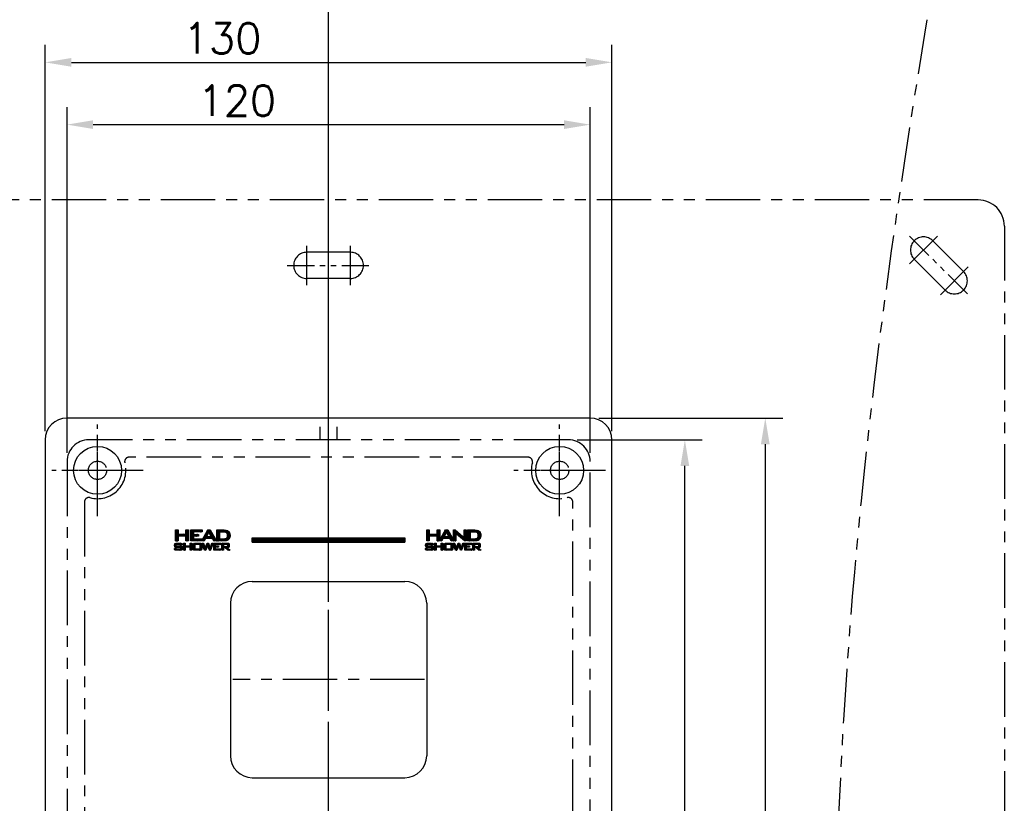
# Model space of a CAD drawing. Extents: x -4258 to -3838, y 2184 to 2778.
# Tile 7 of 20: x -4179 to -4066, y 2421 to 2511. Entities that reach past the tile are written whole.
import ezdxf

# ---------------------------------------------------------------- set-up
doc = ezdxf.new("R2010")
doc.units = 0
doc.header["$LTSCALE"] = 5
doc.header["$MEASUREMENT"] = 0
doc.linetypes.add('CENTER', pattern=[2, 1.25, -0.25, 0.25, -0.25])
doc.linetypes.add('PHANTOM', pattern=[2.5, 1.25, -0.25, 0.25, -0.25, 0.25, -0.25])
doc.layers.get('0').update_dxf_attribs({"color": 2, "linetype": 'CONTINUOUS'})
for name, color, linetype in [('CL', 1, 'CENTER'), ('D', 2, 'CONTINUOUS'), ('PH', 3, 'PHANTOM'), ('레--어_1', 7, 'CONTINUOUS')]:
    doc.layers.add(name, color=color, linetype=linetype)
doc.styles.add('GHS', font='ROMANS', dxfattribs={"bigfont": 'GHS'})
pattern_1 = [(135, (-3280.523815, 3752.597984), (-0.0220970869, -0.0220970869), []), (225, (-3280.523815, 3752.597984), (0.0220970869, -0.0220970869), [])]

msp = doc.modelspace()

# ---------------------------------------------------------------- hatches: boundary and pattern name
at = {"layer": 'D', "ltscale": 0.6}
h = msp.add_hatch(dxfattribs=at)
h.set_pattern_fill('ANSI37', color=256, scale=0.25, angle=90, style=0)
h.set_pattern_definition(pattern_1)
h.paths.add_polyline_path([(-4155.7, 2450.3), (-4155.28, 2450.3), (-4155.25, 2450.3), (-4155.23, 2450.31), (-4155.21, 2450.31), (-4155.2, 2450.33), (-4155.2, 2450.34), (-4155.2, 2450.36), (-4155.2, 2450.46), (-4155.2, 2450.48), (-4155.2, 2450.5), (-4155.21, 2450.51), (-4155.23, 2450.52), (-4155.25, 2450.52), (-4155.28, 2450.52), (-4155.7, 2450.52)], flags=16)
h.paths.add_polyline_path([(-4155.52, 2450.16), (-4155.7, 2450.16), (-4155.7, 2449.86), (-4155.88, 2449.86), (-4155.88, 2450.66), (-4155.2, 2450.66), (-4155.14, 2450.66), (-4155.09, 2450.64), (-4155.06, 2450.62), (-4155.04, 2450.59), (-4155.02, 2450.55), (-4155.02, 2450.51), (-4155.02, 2450.32), (-4155.02, 2450.27), (-4155.04, 2450.23), (-4155.06, 2450.2), (-4155.09, 2450.18), (-4155.14, 2450.17), (-4155.2, 2450.16), (-4155.3, 2450.16), (-4154.93, 2449.86), (-4155.2, 2449.86)])
h.paths.add_polyline_path([(-4155.63, 2451.95), (-4156.14, 2451.95), (-4156.14, 2451.16), (-4155.77, 2451.16), (-4155.59, 2451.17), (-4155.45, 2451.2), (-4155.34, 2451.26), (-4155.27, 2451.33), (-4155.23, 2451.43), (-4155.22, 2451.56), (-4155.23, 2451.68), (-4155.26, 2451.78), (-4155.32, 2451.85), (-4155.4, 2451.91), (-4155.5, 2451.94)], flags=16)
h.paths.add_polyline_path([(-4155.59, 2450.93), (-4155.71, 2450.93), (-4156.43, 2450.93), (-4156.43, 2452.18), (-4155.63, 2452.18), (-4155.42, 2452.16), (-4155.24, 2452.11), (-4155.1, 2452.02), (-4155, 2451.89), (-4154.94, 2451.74), (-4154.92, 2451.56), (-4154.92, 2451.45), (-4154.95, 2451.34), (-4154.99, 2451.24), (-4155.04, 2451.16), (-4155.11, 2451.08), (-4155.19, 2451.02), (-4155.25, 2450.99), (-4155.32, 2450.97), (-4155.39, 2450.95), (-4155.48, 2450.94)])
h.paths.add_polyline_path([(-4158.97, 2450.01), (-4158.36, 2450.01), (-4158.36, 2450.52), (-4158.97, 2450.52)], flags=16)
h.paths.add_polyline_path([(-4157.9, 2450.93), (-4159.42, 2450.93), (-4159.42, 2452.18), (-4158.14, 2452.18), (-4158.14, 2451.96), (-4159.13, 2451.96), (-4159.13, 2451.68), (-4158.55, 2451.68), (-4158.55, 2451.47), (-4159.13, 2451.47), (-4159.13, 2451.16), (-4158.13, 2451.16), (-4158.13, 2451.03), (-4157.48, 2452.18), (-4157.2, 2452.18), (-4156.48, 2450.93), (-4156.81, 2450.93), (-4156.96, 2451.2), (-4157.75, 2451.2)])
h.paths.add_polyline_path([(-4158.38, 2449.86), (-4158.96, 2449.86), (-4159.03, 2449.87), (-4159.08, 2449.88), (-4159.12, 2449.9), (-4159.14, 2449.94), (-4159.15, 2449.99), (-4159.16, 2450.05), (-4159.16, 2450.47), (-4159.15, 2450.54), (-4159.14, 2450.59), (-4159.12, 2450.62), (-4159.08, 2450.64), (-4159.03, 2450.65), (-4158.96, 2450.66), (-4158.38, 2450.66), (-4158.31, 2450.65), (-4158.26, 2450.64), (-4158.22, 2450.62), (-4158.2, 2450.59), (-4158.18, 2450.54), (-4158.18, 2450.47), (-4158.18, 2450.05), (-4158.18, 2449.99), (-4158.2, 2449.94), (-4158.22, 2449.9), (-4158.26, 2449.88), (-4158.31, 2449.87)])
h.paths.add_polyline_path([(-4160, 2451.46), (-4160.9, 2451.46), (-4160.9, 2450.93), (-4161.19, 2450.93), (-4161.19, 2452.18), (-4160.9, 2452.18), (-4160.9, 2451.69), (-4160, 2451.69), (-4160, 2452.18), (-4159.7, 2452.18), (-4159.7, 2450.93), (-4160, 2450.93)])
h.paths.add_polyline_path([(-4160.09, 2449.86), (-4160.27, 2449.86), (-4160.27, 2450.66), (-4160.09, 2450.66), (-4160.09, 2450.35), (-4159.51, 2450.35), (-4159.51, 2450.66), (-4159.32, 2450.66), (-4159.32, 2449.86), (-4159.51, 2449.86), (-4159.51, 2450.21), (-4160.09, 2450.21)])
h.paths.add_polyline_path([(-4160.46, 2450.59), (-4160.45, 2450.54), (-4160.44, 2450.48), (-4160.44, 2450.47), (-4160.6, 2450.43), (-4160.6, 2450.52), (-4161.13, 2450.52), (-4161.13, 2450.35), (-4160.63, 2450.35), (-4160.56, 2450.34), (-4160.51, 2450.33), (-4160.47, 2450.31), (-4160.45, 2450.28), (-4160.44, 2450.23), (-4160.43, 2450.16), (-4160.43, 2450.05), (-4160.44, 2449.99), (-4160.45, 2449.94), (-4160.47, 2449.9), (-4160.51, 2449.88), (-4160.56, 2449.87), (-4160.63, 2449.86), (-4161.12, 2449.86), (-4161.19, 2449.87), (-4161.24, 2449.88), (-4161.28, 2449.9), (-4161.3, 2449.94), (-4161.31, 2449.99), (-4161.32, 2450.05), (-4161.32, 2450.07), (-4161.16, 2450.11), (-4161.16, 2450.01), (-4160.59, 2450.01), (-4160.59, 2450.19), (-4161.09, 2450.19), (-4161.16, 2450.2), (-4161.21, 2450.21), (-4161.25, 2450.23), (-4161.27, 2450.27), (-4161.28, 2450.32), (-4161.29, 2450.38), (-4161.29, 2450.47), (-4161.28, 2450.54), (-4161.27, 2450.59), (-4161.25, 2450.62), (-4161.21, 2450.64), (-4161.16, 2450.65), (-4161.09, 2450.66), (-4160.64, 2450.66), (-4160.57, 2450.65), (-4160.52, 2450.64), (-4160.48, 2450.62)])
h.paths.add_polyline_path([(-4157.63, 2451.43), (-4157.08, 2451.43), (-4157.35, 2451.93)], flags=16)
h.paths.add_polyline_path([(-4157.16, 2449.86), (-4157.28, 2449.86), (-4157.5, 2450.41), (-4157.72, 2449.86), (-4157.85, 2449.86), (-4158.16, 2450.66), (-4157.97, 2450.66), (-4157.77, 2450.13), (-4157.55, 2450.66), (-4157.42, 2450.66), (-4157.21, 2450.13), (-4157.02, 2450.66), (-4156.85, 2450.66)])
h.paths.add_polyline_path([(-4156, 2450.66), (-4156, 2450.52), (-4156.63, 2450.52), (-4156.63, 2450.35), (-4156.26, 2450.35), (-4156.26, 2450.21), (-4156.63, 2450.21), (-4156.63, 2450.01), (-4155.99, 2450.01), (-4155.99, 2449.86), (-4156.81, 2449.86), (-4156.81, 2450.66)])
h = msp.add_hatch(dxfattribs=at)
h.set_pattern_fill('ANSI37', color=256, scale=0.25, angle=90, style=0)
h.set_pattern_definition(pattern_1)
h.paths.add_polyline_path([(-4131.17, 2451.46), (-4132.08, 2451.46), (-4132.08, 2450.93), (-4132.37, 2450.93), (-4132.37, 2452.18), (-4132.08, 2452.18), (-4132.08, 2451.69), (-4131.17, 2451.69), (-4131.17, 2452.18), (-4130.88, 2452.18), (-4130.88, 2451.05), (-4130.24, 2452.18), (-4129.96, 2452.18), (-4129.31, 2451.05), (-4129.31, 2452.18), (-4129.12, 2452.18), (-4128.23, 2451.44), (-4128.21, 2451.42), (-4128.18, 2451.39), (-4128.16, 2451.37), (-4128.13, 2451.35), (-4128.11, 2451.33), (-4128.09, 2451.3), (-4128.1, 2451.37), (-4128.1, 2451.42), (-4128.1, 2451.45), (-4128.1, 2451.48), (-4128.1, 2451.5), (-4128.1, 2451.52), (-4128.1, 2452.18), (-4127.84, 2452.18), (-4127.84, 2450.93), (-4128.04, 2450.93), (-4128.96, 2451.7), (-4128.98, 2451.72), (-4129, 2451.74), (-4129.02, 2451.75), (-4129.03, 2451.77), (-4129.05, 2451.78), (-4129.06, 2451.8), (-4129.06, 2451.76), (-4129.06, 2451.73), (-4129.06, 2451.69), (-4129.05, 2451.66), (-4129.05, 2451.63), (-4129.05, 2451.6), (-4129.05, 2450.93), (-4129.57, 2450.93), (-4129.72, 2451.2), (-4130.51, 2451.2), (-4130.66, 2450.93), (-4131.17, 2450.93)])
h.paths.add_polyline_path([(-4131.67, 2450.59), (-4131.65, 2450.54), (-4131.65, 2450.48), (-4131.65, 2450.47), (-4131.81, 2450.43), (-4131.81, 2450.52), (-4132.33, 2450.52), (-4132.33, 2450.35), (-4131.84, 2450.35), (-4131.77, 2450.34), (-4131.72, 2450.33), (-4131.68, 2450.31), (-4131.66, 2450.28), (-4131.64, 2450.23), (-4131.64, 2450.16), (-4131.64, 2450.05), (-4131.64, 2449.99), (-4131.66, 2449.94), (-4131.68, 2449.9), (-4131.72, 2449.88), (-4131.77, 2449.87), (-4131.84, 2449.86), (-4132.33, 2449.86), (-4132.4, 2449.87), (-4132.45, 2449.88), (-4132.49, 2449.9), (-4132.51, 2449.94), (-4132.52, 2449.99), (-4132.53, 2450.05), (-4132.53, 2450.07), (-4132.36, 2450.11), (-4132.36, 2450.01), (-4131.8, 2450.01), (-4131.8, 2450.19), (-4132.3, 2450.19), (-4132.37, 2450.2), (-4132.42, 2450.21), (-4132.45, 2450.23), (-4132.48, 2450.27), (-4132.49, 2450.32), (-4132.5, 2450.38), (-4132.5, 2450.47), (-4132.49, 2450.54), (-4132.48, 2450.59), (-4132.45, 2450.62), (-4132.42, 2450.64), (-4132.37, 2450.65), (-4132.3, 2450.66), (-4131.85, 2450.66), (-4131.78, 2450.65), (-4131.73, 2450.64), (-4131.69, 2450.62)])
h.paths.add_polyline_path([(-4128.49, 2449.86), (-4128.71, 2450.41), (-4128.93, 2449.86), (-4129.06, 2449.86), (-4129.37, 2450.66), (-4129.18, 2450.66), (-4128.97, 2450.13), (-4128.76, 2450.66), (-4128.63, 2450.66), (-4128.42, 2450.13), (-4128.23, 2450.66), (-4128.06, 2450.66), (-4128.37, 2449.86)])
h.paths.add_polyline_path([(-4130.18, 2450.01), (-4129.57, 2450.01), (-4129.57, 2450.52), (-4130.18, 2450.52)], flags=16)
h.paths.add_polyline_path([(-4130.39, 2451.43), (-4129.84, 2451.43), (-4130.11, 2451.93)], flags=16)
h.paths.add_polyline_path([(-4129.59, 2449.86), (-4130.17, 2449.86), (-4130.24, 2449.87), (-4130.29, 2449.88), (-4130.33, 2449.9), (-4130.35, 2449.94), (-4130.36, 2449.99), (-4130.37, 2450.05), (-4130.37, 2450.47), (-4130.36, 2450.54), (-4130.35, 2450.59), (-4130.33, 2450.62), (-4130.29, 2450.64), (-4130.24, 2450.65), (-4130.17, 2450.66), (-4129.59, 2450.66), (-4129.52, 2450.65), (-4129.46, 2450.64), (-4129.43, 2450.62), (-4129.41, 2450.59), (-4129.39, 2450.54), (-4129.39, 2450.47), (-4129.39, 2450.05), (-4129.39, 2449.99), (-4129.41, 2449.94), (-4129.43, 2449.9), (-4129.46, 2449.88), (-4129.52, 2449.87)])
h.paths.add_polyline_path([(-4130.53, 2450.66), (-4130.53, 2449.86), (-4130.72, 2449.86), (-4130.72, 2450.21), (-4131.3, 2450.21), (-4131.3, 2449.86), (-4131.48, 2449.86), (-4131.48, 2450.66), (-4131.3, 2450.66), (-4131.3, 2450.35), (-4130.72, 2450.35), (-4130.72, 2450.66)])
h.paths.add_polyline_path([(-4126.9, 2449.86), (-4127.09, 2449.86), (-4127.09, 2450.66), (-4126.41, 2450.66), (-4126.35, 2450.66), (-4126.3, 2450.64), (-4126.27, 2450.62), (-4126.24, 2450.59), (-4126.23, 2450.55), (-4126.23, 2450.51), (-4126.23, 2450.32), (-4126.23, 2450.27), (-4126.24, 2450.23), (-4126.27, 2450.2), (-4126.3, 2450.18), (-4126.35, 2450.17), (-4126.41, 2450.16), (-4126.51, 2450.16), (-4126.14, 2449.86), (-4126.41, 2449.86), (-4126.73, 2450.16), (-4126.9, 2450.16)])
h.paths.add_polyline_path([(-4126.87, 2451.95), (-4127.38, 2451.95), (-4127.38, 2451.16), (-4127.01, 2451.16), (-4126.83, 2451.17), (-4126.69, 2451.2), (-4126.58, 2451.26), (-4126.51, 2451.33), (-4126.47, 2451.43), (-4126.46, 2451.56), (-4126.47, 2451.68), (-4126.5, 2451.78), (-4126.56, 2451.85), (-4126.64, 2451.91), (-4126.74, 2451.94)], flags=16)
h.paths.add_polyline_path([(-4126.95, 2450.93), (-4127.68, 2450.93), (-4127.68, 2452.18), (-4126.87, 2452.18), (-4126.66, 2452.16), (-4126.48, 2452.11), (-4126.34, 2452.02), (-4126.24, 2451.89), (-4126.18, 2451.74), (-4126.16, 2451.56), (-4126.17, 2451.45), (-4126.19, 2451.34), (-4126.23, 2451.24), (-4126.28, 2451.16), (-4126.35, 2451.08), (-4126.43, 2451.02), (-4126.49, 2450.99), (-4126.56, 2450.97), (-4126.64, 2450.95), (-4126.72, 2450.94), (-4126.83, 2450.93)])
h.paths.add_polyline_path([(-4127.21, 2450.66), (-4127.21, 2450.52), (-4127.84, 2450.52), (-4127.84, 2450.35), (-4127.47, 2450.35), (-4127.47, 2450.21), (-4127.84, 2450.21), (-4127.84, 2450.01), (-4127.2, 2450.01), (-4127.2, 2449.86), (-4128.02, 2449.86), (-4128.02, 2450.66)])
h.paths.add_polyline_path([(-4126.46, 2450.52), (-4126.49, 2450.52), (-4126.9, 2450.52), (-4126.9, 2450.3), (-4126.49, 2450.3), (-4126.46, 2450.3), (-4126.44, 2450.31), (-4126.42, 2450.31), (-4126.41, 2450.33), (-4126.41, 2450.34), (-4126.4, 2450.36), (-4126.4, 2450.46), (-4126.41, 2450.48), (-4126.41, 2450.5), (-4126.42, 2450.51), (-4126.44, 2450.52)], flags=16)
h = msp.add_hatch(dxfattribs=at)
h.set_pattern_fill('ANSI37', color=256, scale=0.25, angle=90, style=0)
h.set_pattern_definition(pattern_1)
h.paths.add_polyline_path([(-4152.38, 2450.8), (-4134.88, 2450.8), (-4134.88, 2451.3), (-4152.38, 2451.3)])

# ---------------------------------------------------------------- linework, layer by layer
at = {"color": 7, "linetype": 'Continuous'}
for p, q in [((-4113.63, 2465.02), (-4173.63, 2465.02)), ((-4176.13, 2462.52), (-4176.13, 2362.52)), ((-4111.13, 2362.52), (-4111.13, 2462.52))]:
    msp.add_line(p, q, dxfattribs=at)
at = {"linetype": 'Continuous'}
for p, q in [((-4161.19, 2450.93), (-4161.19, 2452.18)), ((-4161.19, 2452.18), (-4160.9, 2452.18)), ((-4160.9, 2452.18), (-4160.9, 2451.69)), ((-4160.9, 2451.69), (-4160, 2451.69)), ((-4160, 2451.69), (-4160, 2452.18)), ((-4160, 2452.18), (-4159.7, 2452.18)), ((-4159.7, 2452.18), (-4159.7, 2450.93)), ((-4159.42, 2450.93), (-4159.42, 2452.18)), ((-4159.42, 2452.18), (-4158.14, 2452.18)), ((-4159.13, 2451.96), (-4159.13, 2451.68)), ((-4158.14, 2451.96), (-4159.13, 2451.96)), ((-4159.13, 2451.68), (-4158.55, 2451.68)), ((-4158.55, 2451.68), (-4158.55, 2451.47)), ((-4158.14, 2452.18), (-4158.14, 2451.96)), ((-4158.13, 2451.03), (-4157.48, 2452.18)), ((-4157.35, 2451.93), (-4157.63, 2451.43)), ((-4157.48, 2452.18), (-4157.2, 2452.18)), ((-4157.08, 2451.43), (-4157.35, 2451.93)), ((-4157.2, 2452.18), (-4156.48, 2450.93)), ((-4156.43, 2450.93), (-4156.43, 2452.18)), ((-4156.43, 2452.18), (-4155.63, 2452.18)), ((-4156.14, 2451.95), (-4156.14, 2451.16)), ((-4155.63, 2451.95), (-4156.14, 2451.95)), ((-4155.63, 2452.18), (-4155.42, 2452.16)), ((-4155.5, 2451.94), (-4155.63, 2451.95)), ((-4155.4, 2451.91), (-4155.5, 2451.94)), ((-4155.42, 2452.16), (-4155.24, 2452.11)), ((-4155.32, 2451.85), (-4155.4, 2451.91)), ((-4155.26, 2451.78), (-4155.32, 2451.85)), ((-4155.23, 2451.68), (-4155.26, 2451.78)), ((-4155.24, 2452.11), (-4155.1, 2452.02)), ((-4155.22, 2451.56), (-4155.23, 2451.68)), ((-4155.23, 2451.43), (-4155.22, 2451.56)), ((-4155.1, 2452.02), (-4155, 2451.89)), ((-4155, 2451.89), (-4154.94, 2451.74)), ((-4154.94, 2451.74), (-4154.92, 2451.56)), ((-4154.92, 2451.56), (-4154.92, 2451.45)), ((-4132.37, 2450.93), (-4132.37, 2452.18)), ((-4132.37, 2452.18), (-4132.08, 2452.18)), ((-4132.08, 2452.18), (-4132.08, 2451.69)), ((-4132.08, 2451.69), (-4131.17, 2451.69)), ((-4131.17, 2451.69), (-4131.17, 2452.18)), ((-4131.17, 2452.18), (-4130.88, 2452.18)), ((-4130.88, 2452.18), (-4130.88, 2451.05)), ((-4130.88, 2451.05), (-4130.24, 2452.18)), ((-4130.11, 2451.93), (-4130.39, 2451.43)), ((-4130.24, 2452.18), (-4129.96, 2452.18)), ((-4129.84, 2451.43), (-4130.11, 2451.93)), ((-4129.96, 2452.18), (-4129.31, 2451.05)), ((-4129.31, 2451.05), (-4129.31, 2452.18)), ((-4129.31, 2452.18), (-4129.12, 2452.18)), ((-4129.12, 2452.18), (-4128.23, 2451.44)), ((-4129.05, 2451.78), (-4129.06, 2451.8)), ((-4129.06, 2451.8), (-4129.06, 2451.76)), ((-4129.06, 2451.76), (-4129.06, 2451.73)), ((-4129.06, 2451.73), (-4129.06, 2451.69)), ((-4129.06, 2451.69), (-4129.05, 2451.66)), ((-4129.03, 2451.77), (-4129.05, 2451.78)), ((-4129.05, 2451.66), (-4129.05, 2451.63)), ((-4129.05, 2451.63), (-4129.05, 2451.6)), ((-4129.05, 2451.6), (-4129.05, 2450.93)), ((-4129.02, 2451.75), (-4129.03, 2451.77)), ((-4129, 2451.74), (-4129.02, 2451.75)), ((-4128.98, 2451.72), (-4129, 2451.74)), ((-4128.96, 2451.7), (-4128.98, 2451.72)), ((-4128.04, 2450.93), (-4128.96, 2451.7)), ((-4128.1, 2452.18), (-4127.84, 2452.18)), ((-4128.1, 2451.52), (-4128.1, 2452.18)), ((-4127.84, 2452.18), (-4127.84, 2450.93)), ((-4127.68, 2450.93), (-4127.68, 2452.18)), ((-4127.68, 2452.18), (-4126.87, 2452.18)), ((-4127.38, 2451.95), (-4127.38, 2451.16)), ((-4126.87, 2451.95), (-4127.38, 2451.95)), ((-4126.87, 2452.18), (-4126.66, 2452.16)), ((-4126.74, 2451.94), (-4126.87, 2451.95)), ((-4126.64, 2451.91), (-4126.74, 2451.94)), ((-4126.66, 2452.16), (-4126.48, 2452.11)), ((-4126.56, 2451.85), (-4126.64, 2451.91)), ((-4126.5, 2451.78), (-4126.56, 2451.85)), ((-4126.47, 2451.68), (-4126.5, 2451.78)), ((-4126.48, 2452.11), (-4126.34, 2452.02)), ((-4126.46, 2451.56), (-4126.47, 2451.68)), ((-4126.47, 2451.43), (-4126.46, 2451.56)), ((-4126.34, 2452.02), (-4126.24, 2451.89)), ((-4126.24, 2451.89), (-4126.18, 2451.74)), ((-4126.18, 2451.74), (-4126.16, 2451.56)), ((-4126.16, 2451.56), (-4126.17, 2451.45)), ((-4161.29, 2450.47), (-4161.28, 2450.54)), ((-4161.29, 2450.38), (-4161.29, 2450.47)), ((-4161.28, 2450.54), (-4161.27, 2450.59)), ((-4161.27, 2450.59), (-4161.25, 2450.62)), ((-4161.25, 2450.62), (-4161.21, 2450.64)), ((-4161.21, 2450.64), (-4161.16, 2450.65)), ((-4160.9, 2450.93), (-4161.19, 2450.93)), ((-4161.16, 2450.65), (-4161.09, 2450.66)), ((-4161.13, 2450.52), (-4161.13, 2450.35)), ((-4160.6, 2450.52), (-4161.13, 2450.52)), ((-4161.09, 2450.66), (-4160.64, 2450.66)), ((-4160.9, 2451.46), (-4160.9, 2450.93)), ((-4160, 2451.46), (-4160.9, 2451.46)), ((-4160.64, 2450.66), (-4160.57, 2450.65)), ((-4160.6, 2450.43), (-4160.6, 2450.52)), ((-4160.44, 2450.47), (-4160.6, 2450.43)), ((-4160.57, 2450.65), (-4160.52, 2450.64)), ((-4160.52, 2450.64), (-4160.48, 2450.62)), ((-4160.48, 2450.62), (-4160.46, 2450.59)), ((-4160.46, 2450.59), (-4160.45, 2450.54)), ((-4160.45, 2450.54), (-4160.44, 2450.48)), ((-4160.44, 2450.48), (-4160.44, 2450.47)), ((-4160.27, 2450.66), (-4160.09, 2450.66)), ((-4160.27, 2449.86), (-4160.27, 2450.66)), ((-4160.09, 2450.66), (-4160.09, 2450.35)), ((-4160, 2450.93), (-4160, 2451.46)), ((-4159.7, 2450.93), (-4160, 2450.93)), ((-4159.51, 2450.66), (-4159.32, 2450.66)), ((-4159.51, 2450.35), (-4159.51, 2450.66)), ((-4157.9, 2450.93), (-4159.42, 2450.93)), ((-4159.32, 2450.66), (-4159.32, 2449.86)), ((-4159.16, 2450.47), (-4159.15, 2450.54)), ((-4159.16, 2450.05), (-4159.16, 2450.47)), ((-4159.15, 2450.54), (-4159.14, 2450.59)), ((-4159.14, 2450.59), (-4159.12, 2450.62)), ((-4158.55, 2451.47), (-4159.13, 2451.47)), ((-4159.13, 2451.47), (-4159.13, 2451.16)), ((-4159.13, 2451.16), (-4158.13, 2451.16)), ((-4159.12, 2450.62), (-4159.08, 2450.64)), ((-4159.08, 2450.64), (-4159.03, 2450.65)), ((-4159.03, 2450.65), (-4158.96, 2450.66)), ((-4158.97, 2450.52), (-4158.97, 2450.01)), ((-4158.36, 2450.52), (-4158.97, 2450.52)), ((-4158.96, 2450.66), (-4158.38, 2450.66)), ((-4158.38, 2450.66), (-4158.31, 2450.65)), ((-4158.36, 2450.01), (-4158.36, 2450.52)), ((-4158.31, 2450.65), (-4158.26, 2450.64)), ((-4158.26, 2450.64), (-4158.22, 2450.62)), ((-4158.22, 2450.62), (-4158.2, 2450.59)), ((-4158.2, 2450.59), (-4158.18, 2450.54)), ((-4158.18, 2450.54), (-4158.18, 2450.47)), ((-4158.18, 2450.47), (-4158.18, 2450.05)), ((-4157.85, 2449.86), (-4158.16, 2450.66)), ((-4158.16, 2450.66), (-4157.97, 2450.66)), ((-4158.13, 2451.16), (-4158.13, 2451.03)), ((-4157.97, 2450.66), (-4157.77, 2450.13)), ((-4157.75, 2451.2), (-4157.9, 2450.93)), ((-4157.77, 2450.13), (-4157.55, 2450.66)), ((-4156.96, 2451.2), (-4157.75, 2451.2)), ((-4157.5, 2450.41), (-4157.72, 2449.86)), ((-4157.63, 2451.43), (-4157.08, 2451.43)), ((-4157.55, 2450.66), (-4157.42, 2450.66)), ((-4157.28, 2449.86), (-4157.5, 2450.41)), ((-4157.42, 2450.66), (-4157.21, 2450.13)), ((-4157.21, 2450.13), (-4157.02, 2450.66)), ((-4156.85, 2450.66), (-4157.16, 2449.86)), ((-4157.02, 2450.66), (-4156.85, 2450.66)), ((-4156.81, 2450.93), (-4156.96, 2451.2)), ((-4156.48, 2450.93), (-4156.81, 2450.93)), ((-4156.81, 2450.66), (-4156, 2450.66)), ((-4156.81, 2449.86), (-4156.81, 2450.66)), ((-4156.63, 2450.52), (-4156.63, 2450.35)), ((-4156, 2450.52), (-4156.63, 2450.52)), ((-4155.71, 2450.93), (-4156.43, 2450.93)), ((-4156.14, 2451.16), (-4155.77, 2451.16)), ((-4156, 2450.66), (-4156, 2450.52)), ((-4155.88, 2449.86), (-4155.88, 2450.66)), ((-4155.88, 2450.66), (-4155.2, 2450.66)), ((-4155.77, 2451.16), (-4155.59, 2451.17)), ((-4155.59, 2450.93), (-4155.71, 2450.93)), ((-4155.7, 2450.52), (-4155.7, 2450.3)), ((-4155.28, 2450.52), (-4155.7, 2450.52)), ((-4155.59, 2451.17), (-4155.45, 2451.2)), ((-4155.48, 2450.94), (-4155.59, 2450.93)), ((-4155.39, 2450.95), (-4155.48, 2450.94)), ((-4155.45, 2451.2), (-4155.34, 2451.26)), ((-4155.32, 2450.97), (-4155.39, 2450.95)), ((-4155.34, 2451.26), (-4155.27, 2451.33)), ((-4155.25, 2450.99), (-4155.32, 2450.97)), ((-4155.25, 2450.52), (-4155.28, 2450.52)), ((-4155.27, 2451.33), (-4155.23, 2451.43)), ((-4155.19, 2451.02), (-4155.25, 2450.99)), ((-4155.23, 2450.52), (-4155.25, 2450.52)), ((-4155.21, 2450.51), (-4155.23, 2450.52)), ((-4155.2, 2450.5), (-4155.21, 2450.51)), ((-4155.2, 2450.66), (-4155.14, 2450.66)), ((-4155.2, 2450.48), (-4155.2, 2450.5)), ((-4155.2, 2450.46), (-4155.2, 2450.48)), ((-4155.2, 2450.36), (-4155.2, 2450.46)), ((-4155.11, 2451.08), (-4155.19, 2451.02)), ((-4155.14, 2450.66), (-4155.09, 2450.64)), ((-4155.04, 2451.16), (-4155.11, 2451.08)), ((-4155.09, 2450.64), (-4155.06, 2450.62)), ((-4155.06, 2450.62), (-4155.04, 2450.59)), ((-4154.99, 2451.24), (-4155.04, 2451.16)), ((-4155.04, 2450.59), (-4155.02, 2450.55)), ((-4155.02, 2450.55), (-4155.02, 2450.51)), ((-4155.02, 2450.51), (-4155.02, 2450.32)), ((-4154.95, 2451.34), (-4154.99, 2451.24)), ((-4154.92, 2451.45), (-4154.95, 2451.34)), ((-4152.38, 2450.8), (-4152.38, 2451.3)), ((-4152.38, 2451.3), (-4134.88, 2451.3)), ((-4152.38, 2450.8), (-4134.88, 2450.8)), ((-4134.88, 2451.3), (-4134.88, 2450.8)), ((-4132.5, 2450.47), (-4132.49, 2450.54)), ((-4132.5, 2450.38), (-4132.5, 2450.47)), ((-4132.49, 2450.54), (-4132.48, 2450.59)), ((-4132.48, 2450.59), (-4132.45, 2450.62)), ((-4132.45, 2450.62), (-4132.42, 2450.64)), ((-4132.42, 2450.64), (-4132.37, 2450.65)), ((-4132.08, 2450.93), (-4132.37, 2450.93)), ((-4132.37, 2450.65), (-4132.3, 2450.66)), ((-4132.33, 2450.52), (-4132.33, 2450.35)), ((-4131.81, 2450.52), (-4132.33, 2450.52)), ((-4132.3, 2450.66), (-4131.85, 2450.66)), ((-4132.08, 2451.46), (-4132.08, 2450.93)), ((-4131.17, 2451.46), (-4132.08, 2451.46)), ((-4131.85, 2450.66), (-4131.78, 2450.65)), ((-4131.81, 2450.43), (-4131.81, 2450.52)), ((-4131.65, 2450.47), (-4131.81, 2450.43)), ((-4131.78, 2450.65), (-4131.73, 2450.64)), ((-4131.73, 2450.64), (-4131.69, 2450.62)), ((-4131.69, 2450.62), (-4131.67, 2450.59)), ((-4131.67, 2450.59), (-4131.65, 2450.54)), ((-4131.65, 2450.54), (-4131.65, 2450.48)), ((-4131.65, 2450.48), (-4131.65, 2450.47)), ((-4131.48, 2449.86), (-4131.48, 2450.66)), ((-4131.48, 2450.66), (-4131.3, 2450.66)), ((-4131.3, 2450.66), (-4131.3, 2450.35)), ((-4131.17, 2450.93), (-4131.17, 2451.46)), ((-4130.66, 2450.93), (-4131.17, 2450.93)), ((-4130.72, 2450.35), (-4130.72, 2450.66)), ((-4130.72, 2450.66), (-4130.53, 2450.66)), ((-4130.51, 2451.2), (-4130.66, 2450.93)), ((-4130.53, 2450.66), (-4130.53, 2449.86)), ((-4129.72, 2451.2), (-4130.51, 2451.2)), ((-4130.39, 2451.43), (-4129.84, 2451.43)), ((-4130.37, 2450.47), (-4130.36, 2450.54)), ((-4130.37, 2450.05), (-4130.37, 2450.47)), ((-4130.36, 2450.54), (-4130.35, 2450.59)), ((-4130.35, 2450.59), (-4130.33, 2450.62)), ((-4130.33, 2450.62), (-4130.29, 2450.64)), ((-4130.29, 2450.64), (-4130.24, 2450.65)), ((-4130.24, 2450.65), (-4130.17, 2450.66)), ((-4129.57, 2450.52), (-4130.18, 2450.52)), ((-4130.18, 2450.52), (-4130.18, 2450.01)), ((-4130.17, 2450.66), (-4129.59, 2450.66)), ((-4129.57, 2450.93), (-4129.72, 2451.2)), ((-4129.59, 2450.66), (-4129.52, 2450.65)), ((-4129.05, 2450.93), (-4129.57, 2450.93)), ((-4129.57, 2450.01), (-4129.57, 2450.52)), ((-4129.52, 2450.65), (-4129.46, 2450.64)), ((-4129.46, 2450.64), (-4129.43, 2450.62)), ((-4129.43, 2450.62), (-4129.41, 2450.59)), ((-4129.41, 2450.59), (-4129.39, 2450.54)), ((-4129.39, 2450.54), (-4129.39, 2450.47)), ((-4129.39, 2450.47), (-4129.39, 2450.05)), ((-4129.37, 2450.66), (-4129.18, 2450.66)), ((-4129.06, 2449.86), (-4129.37, 2450.66)), ((-4129.18, 2450.66), (-4128.97, 2450.13)), ((-4128.97, 2450.13), (-4128.76, 2450.66)), ((-4128.71, 2450.41), (-4128.93, 2449.86)), ((-4128.76, 2450.66), (-4128.63, 2450.66)), ((-4128.49, 2449.86), (-4128.71, 2450.41)), ((-4128.63, 2450.66), (-4128.42, 2450.13)), ((-4128.42, 2450.13), (-4128.23, 2450.66)), ((-4128.06, 2450.66), (-4128.37, 2449.86)), ((-4128.23, 2451.44), (-4128.21, 2451.42)), ((-4128.23, 2450.66), (-4128.06, 2450.66)), ((-4128.21, 2451.42), (-4128.18, 2451.39)), ((-4128.18, 2451.39), (-4128.16, 2451.37)), ((-4128.16, 2451.37), (-4128.13, 2451.35)), ((-4128.13, 2451.35), (-4128.11, 2451.33)), ((-4128.11, 2451.33), (-4128.09, 2451.3)), ((-4128.1, 2451.5), (-4128.1, 2451.52)), ((-4128.1, 2451.48), (-4128.1, 2451.5)), ((-4128.1, 2451.45), (-4128.1, 2451.48)), ((-4128.1, 2451.42), (-4128.1, 2451.45)), ((-4128.1, 2451.37), (-4128.1, 2451.42)), ((-4128.09, 2451.3), (-4128.1, 2451.37)), ((-4127.84, 2450.93), (-4128.04, 2450.93)), ((-4128.02, 2450.66), (-4127.21, 2450.66)), ((-4128.02, 2449.86), (-4128.02, 2450.66)), ((-4127.21, 2450.52), (-4127.84, 2450.52)), ((-4127.84, 2450.52), (-4127.84, 2450.35)), ((-4126.95, 2450.93), (-4127.68, 2450.93)), ((-4127.38, 2451.16), (-4127.01, 2451.16)), ((-4127.21, 2450.66), (-4127.21, 2450.52)), ((-4127.09, 2450.66), (-4126.41, 2450.66)), ((-4127.09, 2449.86), (-4127.09, 2450.66)), ((-4127.01, 2451.16), (-4126.83, 2451.17)), ((-4126.83, 2450.93), (-4126.95, 2450.93)), ((-4126.49, 2450.52), (-4126.9, 2450.52)), ((-4126.9, 2450.52), (-4126.9, 2450.3)), ((-4126.83, 2451.17), (-4126.69, 2451.2)), ((-4126.72, 2450.94), (-4126.83, 2450.93)), ((-4126.64, 2450.95), (-4126.72, 2450.94)), ((-4126.69, 2451.2), (-4126.58, 2451.26)), ((-4126.56, 2450.97), (-4126.64, 2450.95)), ((-4126.58, 2451.26), (-4126.51, 2451.33)), ((-4126.49, 2450.99), (-4126.56, 2450.97)), ((-4126.51, 2451.33), (-4126.47, 2451.43)), ((-4126.43, 2451.02), (-4126.49, 2450.99)), ((-4126.46, 2450.52), (-4126.49, 2450.52)), ((-4126.44, 2450.52), (-4126.46, 2450.52)), ((-4126.42, 2450.51), (-4126.44, 2450.52)), ((-4126.35, 2451.08), (-4126.43, 2451.02)), ((-4126.41, 2450.5), (-4126.42, 2450.51)), ((-4126.41, 2450.66), (-4126.35, 2450.66)), ((-4126.41, 2450.48), (-4126.41, 2450.5)), ((-4126.4, 2450.46), (-4126.41, 2450.48)), ((-4126.4, 2450.36), (-4126.4, 2450.46)), ((-4126.28, 2451.16), (-4126.35, 2451.08)), ((-4126.35, 2450.66), (-4126.3, 2450.64)), ((-4126.3, 2450.64), (-4126.27, 2450.62)), ((-4126.23, 2451.24), (-4126.28, 2451.16)), ((-4126.27, 2450.62), (-4126.24, 2450.59)), ((-4126.24, 2450.59), (-4126.23, 2450.55)), ((-4126.19, 2451.34), (-4126.23, 2451.24)), ((-4126.23, 2450.55), (-4126.23, 2450.51)), ((-4126.23, 2450.51), (-4126.23, 2450.32)), ((-4126.17, 2451.45), (-4126.19, 2451.34)), ((-4161.32, 2450.07), (-4161.16, 2450.11)), ((-4161.32, 2450.05), (-4161.32, 2450.07)), ((-4161.31, 2449.99), (-4161.32, 2450.05)), ((-4161.3, 2449.94), (-4161.31, 2449.99)), ((-4161.28, 2449.9), (-4161.3, 2449.94)), ((-4161.28, 2450.32), (-4161.29, 2450.38)), ((-4161.27, 2450.27), (-4161.28, 2450.32)), ((-4161.24, 2449.88), (-4161.28, 2449.9)), ((-4161.25, 2450.23), (-4161.27, 2450.27)), ((-4161.21, 2450.21), (-4161.25, 2450.23)), ((-4161.19, 2449.87), (-4161.24, 2449.88)), ((-4161.16, 2450.2), (-4161.21, 2450.21)), ((-4161.12, 2449.86), (-4161.19, 2449.87)), ((-4161.09, 2450.19), (-4161.16, 2450.2)), ((-4161.16, 2450.11), (-4161.16, 2450.01)), ((-4161.16, 2450.01), (-4160.59, 2450.01)), ((-4161.13, 2450.35), (-4160.63, 2450.35)), ((-4160.63, 2449.86), (-4161.12, 2449.86)), ((-4160.59, 2450.19), (-4161.09, 2450.19)), ((-4160.63, 2450.35), (-4160.56, 2450.34)), ((-4160.56, 2449.87), (-4160.63, 2449.86)), ((-4160.59, 2450.01), (-4160.59, 2450.19)), ((-4160.56, 2450.34), (-4160.51, 2450.33)), ((-4160.51, 2449.88), (-4160.56, 2449.87)), ((-4160.51, 2450.33), (-4160.47, 2450.31)), ((-4160.47, 2449.9), (-4160.51, 2449.88)), ((-4160.47, 2450.31), (-4160.45, 2450.28)), ((-4160.45, 2449.94), (-4160.47, 2449.9)), ((-4160.45, 2450.28), (-4160.44, 2450.23)), ((-4160.44, 2449.99), (-4160.45, 2449.94)), ((-4160.44, 2450.23), (-4160.43, 2450.16)), ((-4160.43, 2450.05), (-4160.44, 2449.99)), ((-4160.43, 2450.16), (-4160.43, 2450.05)), ((-4160.09, 2449.86), (-4160.27, 2449.86)), ((-4160.09, 2450.35), (-4159.51, 2450.35)), ((-4159.51, 2450.21), (-4160.09, 2450.21)), ((-4160.09, 2450.21), (-4160.09, 2449.86)), ((-4159.51, 2449.86), (-4159.51, 2450.21)), ((-4159.32, 2449.86), (-4159.51, 2449.86)), ((-4159.15, 2449.99), (-4159.16, 2450.05)), ((-4159.14, 2449.94), (-4159.15, 2449.99)), ((-4159.12, 2449.9), (-4159.14, 2449.94)), ((-4159.08, 2449.88), (-4159.12, 2449.9)), ((-4159.03, 2449.87), (-4159.08, 2449.88)), ((-4158.96, 2449.86), (-4159.03, 2449.87)), ((-4158.97, 2450.01), (-4158.36, 2450.01)), ((-4158.38, 2449.86), (-4158.96, 2449.86)), ((-4158.31, 2449.87), (-4158.38, 2449.86)), ((-4158.26, 2449.88), (-4158.31, 2449.87)), ((-4158.22, 2449.9), (-4158.26, 2449.88)), ((-4158.2, 2449.94), (-4158.22, 2449.9)), ((-4158.18, 2449.99), (-4158.2, 2449.94)), ((-4158.18, 2450.05), (-4158.18, 2449.99)), ((-4157.72, 2449.86), (-4157.85, 2449.86)), ((-4157.16, 2449.86), (-4157.28, 2449.86)), ((-4155.99, 2449.86), (-4156.81, 2449.86)), ((-4156.63, 2450.35), (-4156.26, 2450.35)), ((-4156.63, 2450.21), (-4156.63, 2450.01)), ((-4156.26, 2450.21), (-4156.63, 2450.21)), ((-4156.63, 2450.01), (-4155.99, 2450.01)), ((-4156.26, 2450.35), (-4156.26, 2450.21)), ((-4155.99, 2450.01), (-4155.99, 2449.86)), ((-4155.7, 2449.86), (-4155.88, 2449.86)), ((-4155.7, 2450.3), (-4155.28, 2450.3)), ((-4155.7, 2450.16), (-4155.7, 2449.86)), ((-4155.52, 2450.16), (-4155.7, 2450.16)), ((-4155.2, 2449.86), (-4155.52, 2450.16)), ((-4155.2, 2450.16), (-4155.3, 2450.16)), ((-4155.3, 2450.16), (-4154.93, 2449.86)), ((-4155.28, 2450.3), (-4155.25, 2450.3)), ((-4155.25, 2450.3), (-4155.23, 2450.31)), ((-4155.23, 2450.31), (-4155.21, 2450.31)), ((-4155.21, 2450.31), (-4155.2, 2450.33)), ((-4155.2, 2450.34), (-4155.2, 2450.36)), ((-4155.2, 2450.33), (-4155.2, 2450.34)), ((-4155.14, 2450.17), (-4155.2, 2450.16)), ((-4154.93, 2449.86), (-4155.2, 2449.86)), ((-4155.09, 2450.18), (-4155.14, 2450.17)), ((-4155.06, 2450.2), (-4155.09, 2450.18)), ((-4155.04, 2450.23), (-4155.06, 2450.2)), ((-4155.02, 2450.27), (-4155.04, 2450.23)), ((-4155.02, 2450.32), (-4155.02, 2450.27)), ((-4132.53, 2450.07), (-4132.36, 2450.11)), ((-4132.53, 2450.05), (-4132.53, 2450.07)), ((-4132.52, 2449.99), (-4132.53, 2450.05)), ((-4132.51, 2449.94), (-4132.52, 2449.99)), ((-4132.49, 2449.9), (-4132.51, 2449.94)), ((-4132.49, 2450.32), (-4132.5, 2450.38)), ((-4132.48, 2450.27), (-4132.49, 2450.32)), ((-4132.45, 2449.88), (-4132.49, 2449.9)), ((-4132.45, 2450.23), (-4132.48, 2450.27)), ((-4132.42, 2450.21), (-4132.45, 2450.23)), ((-4132.4, 2449.87), (-4132.45, 2449.88)), ((-4132.37, 2450.2), (-4132.42, 2450.21)), ((-4132.33, 2449.86), (-4132.4, 2449.87)), ((-4132.3, 2450.19), (-4132.37, 2450.2)), ((-4132.36, 2450.11), (-4132.36, 2450.01)), ((-4132.36, 2450.01), (-4131.8, 2450.01)), ((-4132.33, 2450.35), (-4131.84, 2450.35)), ((-4131.84, 2449.86), (-4132.33, 2449.86)), ((-4131.8, 2450.19), (-4132.3, 2450.19)), ((-4131.84, 2450.35), (-4131.77, 2450.34)), ((-4131.77, 2449.87), (-4131.84, 2449.86)), ((-4131.8, 2450.01), (-4131.8, 2450.19)), ((-4131.77, 2450.34), (-4131.72, 2450.33)), ((-4131.72, 2449.88), (-4131.77, 2449.87)), ((-4131.72, 2450.33), (-4131.68, 2450.31)), ((-4131.68, 2449.9), (-4131.72, 2449.88)), ((-4131.68, 2450.31), (-4131.66, 2450.28)), ((-4131.66, 2449.94), (-4131.68, 2449.9)), ((-4131.66, 2450.28), (-4131.64, 2450.23)), ((-4131.64, 2449.99), (-4131.66, 2449.94)), ((-4131.64, 2450.23), (-4131.64, 2450.16)), ((-4131.64, 2450.16), (-4131.64, 2450.05)), ((-4131.64, 2450.05), (-4131.64, 2449.99)), ((-4131.3, 2449.86), (-4131.48, 2449.86)), ((-4131.3, 2450.35), (-4130.72, 2450.35)), ((-4131.3, 2450.21), (-4131.3, 2449.86)), ((-4130.72, 2450.21), (-4131.3, 2450.21)), ((-4130.72, 2449.86), (-4130.72, 2450.21)), ((-4130.53, 2449.86), (-4130.72, 2449.86)), ((-4130.36, 2449.99), (-4130.37, 2450.05)), ((-4130.35, 2449.94), (-4130.36, 2449.99)), ((-4130.33, 2449.9), (-4130.35, 2449.94)), ((-4130.29, 2449.88), (-4130.33, 2449.9)), ((-4130.24, 2449.87), (-4130.29, 2449.88)), ((-4130.17, 2449.86), (-4130.24, 2449.87)), ((-4130.18, 2450.01), (-4129.57, 2450.01)), ((-4129.59, 2449.86), (-4130.17, 2449.86)), ((-4129.52, 2449.87), (-4129.59, 2449.86)), ((-4129.46, 2449.88), (-4129.52, 2449.87)), ((-4129.43, 2449.9), (-4129.46, 2449.88)), ((-4129.41, 2449.94), (-4129.43, 2449.9)), ((-4129.39, 2449.99), (-4129.41, 2449.94)), ((-4129.39, 2450.05), (-4129.39, 2449.99)), ((-4128.93, 2449.86), (-4129.06, 2449.86)), ((-4128.37, 2449.86), (-4128.49, 2449.86)), ((-4127.2, 2449.86), (-4128.02, 2449.86)), ((-4127.84, 2450.35), (-4127.47, 2450.35)), ((-4127.47, 2450.21), (-4127.84, 2450.21)), ((-4127.84, 2450.21), (-4127.84, 2450.01)), ((-4127.84, 2450.01), (-4127.2, 2450.01)), ((-4127.47, 2450.35), (-4127.47, 2450.21)), ((-4127.2, 2450.01), (-4127.2, 2449.86)), ((-4126.9, 2449.86), (-4127.09, 2449.86)), ((-4126.9, 2450.3), (-4126.49, 2450.3)), ((-4126.73, 2450.16), (-4126.9, 2450.16)), ((-4126.9, 2450.16), (-4126.9, 2449.86)), ((-4126.41, 2449.86), (-4126.73, 2450.16)), ((-4126.51, 2450.16), (-4126.14, 2449.86)), ((-4126.41, 2450.16), (-4126.51, 2450.16)), ((-4126.49, 2450.3), (-4126.46, 2450.3)), ((-4126.46, 2450.3), (-4126.44, 2450.31)), ((-4126.44, 2450.31), (-4126.42, 2450.31)), ((-4126.42, 2450.31), (-4126.41, 2450.33)), ((-4126.41, 2450.34), (-4126.4, 2450.36)), ((-4126.41, 2450.33), (-4126.41, 2450.34)), ((-4126.35, 2450.17), (-4126.41, 2450.16)), ((-4126.14, 2449.86), (-4126.41, 2449.86)), ((-4126.3, 2450.18), (-4126.35, 2450.17)), ((-4126.27, 2450.2), (-4126.3, 2450.18)), ((-4126.24, 2450.23), (-4126.27, 2450.2)), ((-4126.23, 2450.27), (-4126.24, 2450.23)), ((-4126.23, 2450.32), (-4126.23, 2450.27))]:
    msp.add_line(p, q, dxfattribs=at)
at = {"color": 7, "linetype": 'Continuous'}
for centre in [(-4170.13, 2459.02), (-4117.13, 2459.02)]:
    msp.add_circle(centre, 2.75, dxfattribs=at)
for centre, start, end in [((-4173.63, 2462.52), 90, 180), ((-4113.63, 2462.52), 0, 90)]:
    msp.add_arc(centre, 2.5, start, end, dxfattribs=at)
at = {"layer": 'CL', "color": 1}
for p, q in [((-4143.63, 2353.95), (-4143.63, 2466.02)), ((-4170.13, 2454.93), (-4170.13, 2463.1)), ((-4117.13, 2454.93), (-4117.13, 2463.1)), ((-4166.05, 2459.02), (-4174.22, 2459.02)), ((-4113.05, 2459.02), (-4121.22, 2459.02)), ((-4132.63, 2435.02), (-4154.63, 2435.02))]:
    msp.add_line(p, q, dxfattribs=at)
at = {"layer": 'D', "ltscale": 0.6}
for p, q in [((-4143.63, 2466.02), (-4143.63, 2551.44)), ((-4176.13, 2463.52), (-4176.13, 2507.8)), ((-4111.13, 2463.52), (-4111.13, 2507.8)), ((-4173.13, 2505.8), (-4114.13, 2505.8)), ((-4173.63, 2461.02), (-4173.63, 2500.66)), ((-4113.63, 2461.02), (-4113.63, 2500.66)), ((-4170.63, 2498.66), (-4116.63, 2498.66)), ((-4112.63, 2465.02), (-4091.55, 2465.02)), ((-4115.13, 2462.52), (-4100.77, 2462.52)), ((-4093.55, 2462.02), (-4093.55, 2363.02)), ((-4102.77, 2365.52), (-4102.77, 2459.52))]:
    msp.add_line(p, q, dxfattribs=at)
for points in [[(-4173.13, 2506.3), (-4173.13, 2505.3), (-4176.13, 2505.8)], [(-4114.13, 2506.3), (-4114.13, 2505.3), (-4111.13, 2505.8)], [(-4170.63, 2499.16), (-4170.63, 2498.16), (-4173.63, 2498.66)], [(-4116.63, 2499.16), (-4116.63, 2498.16), (-4113.63, 2498.66)], [(-4094.05, 2462.02), (-4093.05, 2462.02), (-4093.55, 2465.02)], [(-4103.27, 2459.52), (-4102.27, 2459.52), (-4102.77, 2462.52)]]:
    msp.add_solid(points, dxfattribs=at)
at = {"layer": 'PH'}
for p, q in [((-4069.13, 2490.02), (-4218.13, 2490.02)), ((-4066.13, 2487.02), (-4066.13, 2338.02)), ((-4076.99, 2482.7), (-4073.81, 2485.88)), ((-4146.13, 2480.27), (-4146.13, 2484.77)), ((-4141.13, 2480.27), (-4141.13, 2484.77)), ((-4070.81, 2481.81), (-4074.34, 2485.35)), ((-4141.13, 2484.02), (-4146.13, 2484.02)), ((-4076.46, 2483.23), (-4072.93, 2479.69)), ((-4073.46, 2479.16), (-4070.28, 2482.34)), ((-4141.13, 2481.01), (-4146.13, 2481.01)), ((-4170.13, 2453.77), (-4170.13, 2464.27)), ((-4144.63, 2464.02), (-4144.63, 2462.52)), ((-4142.63, 2462.52), (-4142.63, 2464.02)), ((-4117.13, 2453.77), (-4117.13, 2464.27)), ((-4116.13, 2462.52), (-4171.13, 2462.52)), ((-4173.63, 2460.02), (-4173.63, 2365.02)), ((-4120.75, 2460.52), (-4166.52, 2460.52)), ((-4113.63, 2365.02), (-4113.63, 2460.02)), ((-4164.88, 2459.02), (-4175.38, 2459.02)), ((-4111.88, 2459.02), (-4122.38, 2459.02)), ((-4171.63, 2455.4), (-4171.63, 2369.63)), ((-4115.63, 2369.63), (-4115.63, 2455.4))]:
    msp.add_line(p, q, dxfattribs=at)
at = {"layer": 'PH', "ltscale": 3}
msp.add_line((-4143.63, 2334.26), (-4143.63, 2490.78), dxfattribs=at)
at = {"layer": 'PH', "ltscale": 0.5}
for p, q in [((-4076.99, 2485.88), (-4070.28, 2479.16)), ((-4148.38, 2482.52), (-4138.88, 2482.52))]:
    msp.add_line(p, q, dxfattribs=at)
at = {"layer": 'PH'}
for centre in [(-4170.13, 2459.02), (-4117.13, 2459.02)]:
    msp.add_circle(centre, 1.05, dxfattribs=at)
for centre, radius, start, end in [((-4069.13, 2487.02), 3, 0, 90), ((-4075.4, 2484.29), 1.5, 45, 225), ((-4146.13, 2482.52), 1.5, 90, 270), ((-4141.13, 2482.52), 1.5, 270, 90), ((-4071.87, 2480.75), 1.5, 225, 45), ((-4171.13, 2460.02), 2.5, 90, 180), ((-4116.13, 2460.02), 2.5, 0, 90), ((-4170.13, 2459.02), 3.25, 254.534, 15.466), ((-4166.52, 2460.02), 0.5, 90, 195.466), ((-4120.75, 2460.02), 0.5, 344.534, 90), ((-4117.13, 2459.02), 3.25, 164.534, 285.466), ((-4171.13, 2455.4), 0.5, 74.534, 180), ((-4116.13, 2455.4), 0.5, 0, 105.466)]:
    msp.add_arc(centre, radius, start, end, dxfattribs=at)
msp.add_spline([(-4143.63, 2268.29), (-4132.92, 2247.3), (-4110.13, 2241.54), (-4084.49, 2353.09), (-4071.14, 2533.26)], degree=3, dxfattribs=at)
at = {"layer": '레--어_1', "linetype": 'Continuous'}
for p, q in [((-4152.38, 2446.29), (-4134.88, 2446.29)), ((-4154.88, 2443.79), (-4154.88, 2426.28)), ((-4132.38, 2443.79), (-4132.38, 2426.28)), ((-4152.38, 2423.78), (-4134.88, 2423.78))]:
    msp.add_line(p, q, dxfattribs=at)
for centre, start, end in [((-4152.38, 2443.79), 90, 180), ((-4134.88, 2443.79), 0, 90), ((-4152.38, 2426.28), 180, 270), ((-4134.88, 2426.28), 270, 0)]:
    msp.add_arc(centre, 2.5, start, end, dxfattribs=at)

# ---------------------------------------------------------------- texts
at = {"layer": 'D', "ltscale": 0.6, "char_height": 3.5, "attachment_point": 5, "style": 'GHS'}
for s, insert in [('\\A1;130', (-4155.84, 2508.55)), ('\\A1;120', (-4154.15, 2501.41))]:
    msp.add_mtext(s, dxfattribs=dict(at, insert=insert))

doc.saveas('drawing.dxf')
